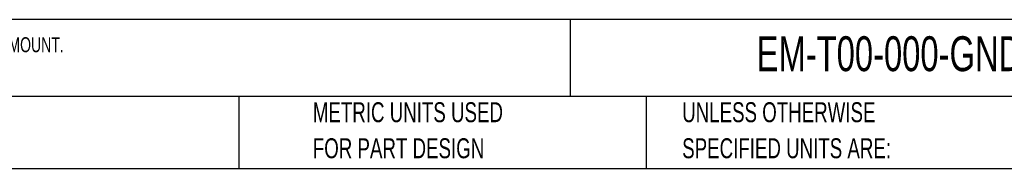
# Model space of a CAD drawing. Header units: millimetres. Extents: x 8 to 341, y 8 to 262.
# Tile 5 of 11: x 122 to 252, y 8 to 28. Entities that reach past the tile are written whole.
import ezdxf

# ---------------------------------------------------------------- set-up
doc = ezdxf.new("R2010")
doc.units = ezdxf.units.MM
doc.header["$LTSCALE"] = 1.25
doc.layers.add('TEXT', color=140, linetype='Continuous', lineweight=25)
doc.styles.add('SLDTEXTSTYLE0', font='TXT', dxfattribs={"width": 0.7})

# ---------------------------------------------------------------- blocks, each defined once
blk = doc.blocks.new('SW_NOTE_0_1')
at = {"layer": 'TEXT', "color": 0, "char_height": 2.6458, "attachment_point": 1, "style": 'SLDTEXTSTYLE0'}
for s, insert in [('UNLESS OTHERWISE', (0, 3.41)), ('SPECIFIED UNITS ARE:', (0, -1.37))]:
    blk.add_mtext(s, dxfattribs=dict(at, insert=insert))
blk = doc.blocks.new('SW_NOTE_0_2')
at = {"layer": 'TEXT', "color": 0, "char_height": 2.6458, "attachment_point": 1, "style": 'SLDTEXTSTYLE0'}
for s, insert in [('PART DIMENSIONS MAY DIFFER SLIGHTLY', (0, 3.41)), ("DUE TO MANUFACTURER'S VARIANCES", (0, -1.37))]:
    blk.add_mtext(s, dxfattribs=dict(at, insert=insert))
blk = doc.blocks.new('SW_NOTE_0_5')
at = {"layer": 'TEXT', "color": 0, "char_height": 2.6458, "attachment_point": 1, "style": 'SLDTEXTSTYLE0'}
for s, insert in [('METRIC UNITS USED', (0, 3.41)), ('FOR PART DESIGN', (0, -1.37))]:
    blk.add_mtext(s, dxfattribs=dict(at, insert=insert))

msp = doc.modelspace()

# ---------------------------------------------------------------- linework, layer by layer
at = {"layer": 'TEXT'}
for p, q in [((341.312, 27.658), (7.937, 27.658)), ((194.699, 27.658), (194.699, 17.462)), ((341.312, 17.462), (7.937, 17.462)), ((150.808, 17.462), (150.808, 7.937)), ((204.725, 17.462), (204.725, 7.937)), ((7.937, 7.937), (341.312, 7.937))]:
    msp.add_line(p, q, dxfattribs=at)

# ---------------------------------------------------------------- block references
for name, p in [('SW_NOTE_0_2', (68.899, 13.294)), ('SW_NOTE_0_5', (160.598, 13.294)), ('SW_NOTE_0_1', (209.51, 13.294))]:
    msp.add_blockref(name, p, dxfattribs=at)

# ---------------------------------------------------------------- texts
at = {"layer": 'TEXT', "attachment_point": 1, "style": 'SLDTEXTSTYLE0'}
for s, insert, char_height in [('E-T-A REX SERIES MODULAR CIRCUIT PROTECTOR, GROUND SUPPLY, 40A, 0 VDC OPERATING VOLTAGE, 35MM DIN RAIL MOUNT.', (9.957, 25.328), 1.984375), ('EM-T00-000-GND-40A', (219.377, 25.455), 4.63021)]:
    msp.add_mtext(s, dxfattribs=dict(at, insert=insert, char_height=char_height))

doc.saveas('drawing.dxf')
